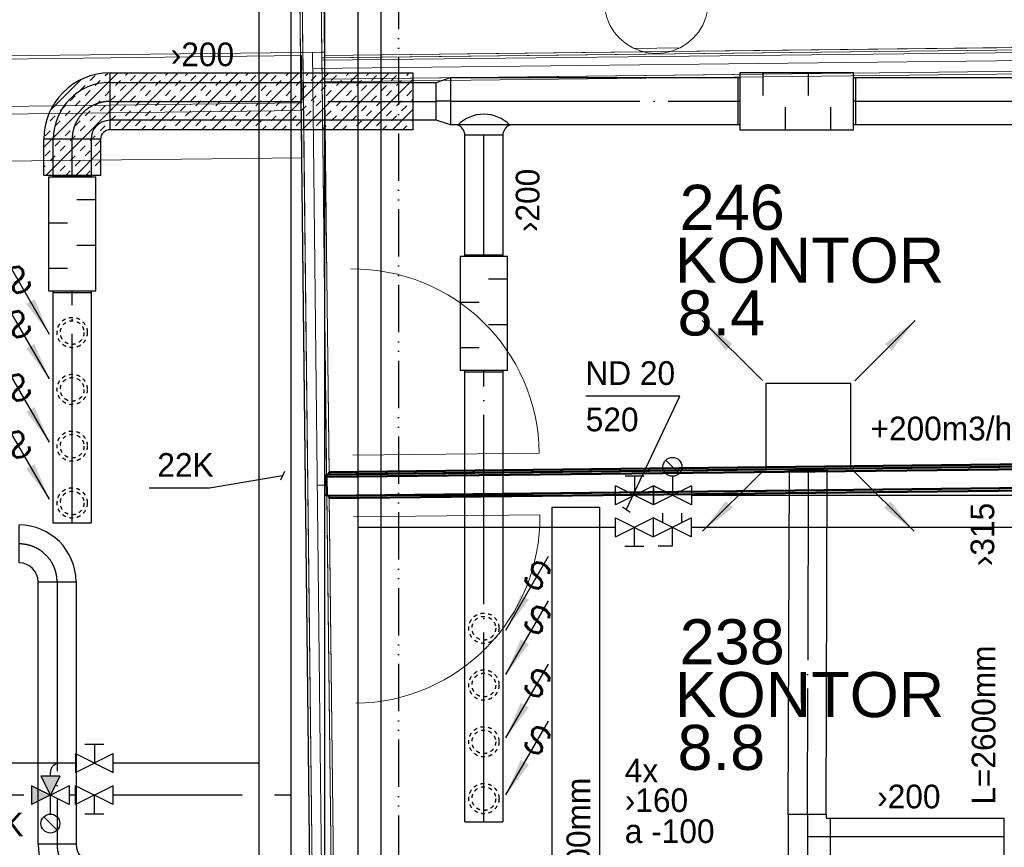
# Model space of a CAD drawing. Header units: millimetres. Extents: x 0 to 83478, y 0 to 53008.
# Tile 37 of 83: x 8670 to 13868, y 38033 to 42403. Entities that reach past the tile are written whole.
import ezdxf
from ezdxf.enums import TextEntityAlignment as Align

# ---------------------------------------------------------------- set-up
doc = ezdxf.new("R2010")
doc.units = ezdxf.units.MM
doc.header["$LTSCALE"] = 50
doc.header["$MEASUREMENT"] = 0
doc.header["$PDMODE"] = 1
for name, pattern in [('2V-CENT', [23, 20, -1.5, 0, -1.5]), ('V-GOMD', [0.8, 0.4, -0.4]), ('V-KU', [2, 1, 1]), ('V-KV', [2, 1, 1]), ('V-V', [2, 1, 1]), ('V-VV', [8, 5, -1, 0, -1, 0, -1])]:
    doc.linetypes.add(name, pattern=pattern)
doc.layers.get('0').update_dxf_attribs({"linetype": 'CONTINUOUS'})
for name, color, linetype in [('20602A200D001$0$832 Rominfo', 7, 'CONTINUOUS'), ('V060-', 3, 'CONTINUOUS'), ('V061-', 1, 'CONTINUOUS'), ('V070-', 3, 'CONTINUOUS'), ('V071-', 1, 'CONTINUOUS'), ('V080-', 3, 'CONTINUOUS'), ('V100-', 6, 'CONTINUOUS'), ('V101-', 1, 'CONTINUOUS'), ('V110', 1, 'CONTINUOUS'), ('V110-', 6, 'CONTINUOUS'), ('V111', 3, 'CONTINUOUS'), ('V111-', 1, 'CONTINUOUS')]:
    doc.layers.add(name, color=color, linetype=linetype)
for name, color, linetype, lineweight in [('20602A200D001$0$A-AREA', 32, 'CONTINUOUS', 9), ('20602A200D001$0$A-AREA-BNDY', 1, 'CONTINUOUS', 9), ('20602A200D001$0$A-COLS', 7, 'CONTINUOUS', 9), ('20602A200D001$0$A-DOOR', 31, 'CONTINUOUS', 13), ('20602A200D001$0$A-GENM', 13, 'CONTINUOUS', 9), ('20602A200D001$0$A-WALL', 7, 'CONTINUOUS', 13), ('20602A200D001$0$S-FNDN', 32, 'CONTINUOUS', 13)]:
    doc.layers.add(name, color=color, linetype=linetype, lineweight=lineweight)
doc.styles.add('20602A200D001$0$Arial', font='arial.ttf', dxfattribs={"height": 238.125})
doc.styles.add('FISO', font='fiso')
doc.styles.add('ISO', font='ISO')
doc.styles.add('SIMPLEX', font='SIMPLEX')

# ---------------------------------------------------------------- blocks, each defined once
blk = doc.blocks.new('TAK_P', base_point=(16247.5, 22586.5))
for p, q in [((16248, 22587), (16247, 22587)), ((16247, 22587), (16247, 22586)), ((16248, 22586), (16248, 22587)), ((16247, 22586), (16248, 22586))]:
    blk.add_line(p, q)
blk = doc.blocks.new('V420', base_point=(455, 404.5))
blk.add_line((455, 404.5), (464, 404.5))
blk.add_solid([(455, 404.5), (459, 405), (459, 404)])
blk = doc.blocks.new('V421', base_point=(455.5, 404.5))
at = {"rotation": 180}
blk.add_blockref('V420', (464.5, 404.5), dxfattribs=at)
blk = doc.blocks.new('C3A', base_point=(16246, 22590.5))
at = {"color": 0, "linetype": 'ByBlock'}
blk.add_line((16247, 22590.5), (16246, 22590.5), dxfattribs=at)
blk = doc.blocks.new('K3A', base_point=(16246, 22590.5))
at = {"color": 0, "linetype": 'ByBlock'}
for p, q in [((16246, 22591), (16247, 22591)), ((16247, 22591), (16247, 22590)), ((16247, 22590), (16246, 22590))]:
    blk.add_line(p, q, dxfattribs=at)
blk = doc.blocks.new('33A', base_point=(16246, 22590.5))
blk.add_point((16247, 22590.5))
at = {"color": 0, "linetype": 'ByBlock'}
blk.add_blockref('K3A', (16246, 22590.5), dxfattribs=at)
at = {"color": 1, "linetype": '2V-CENT'}
blk.add_blockref('C3A', (16246, 22590.5), dxfattribs=at)
at = {"style": 'SIMPLEX', "flags": 3}
blk.add_attdef('0', (16246, 22590.5), '', height=1, dxfattribs=at)
blk = doc.blocks.new('V422', base_point=(16230, 22585))
blk.add_blockref('V420', (16230, 22585))
at = {"style": 'SIMPLEX'}
blk.add_text('s', height=4, rotation=90, dxfattribs=at).set_placement((16238, 22585), align=Align.CENTER)
blk = doc.blocks.new('CTK_P', base_point=(16236.144, 22620.378))
at = {"color": 0, "linetype": 'ByBlock'}
for p, q in [((16236.144, 22620.978), (16236.144, 22620.378)), ((16235.544, 22620.378), (16236.744, 22620.378))]:
    blk.add_line(p, q, dxfattribs=at)
blk = doc.blocks.new('KTK_P', base_point=(16236.144, 22620.378))
at = {"color": 0, "linetype": 'ByBlock'}
for p, q in [((16235.644, 22620.978), (16236.644, 22620.978)), ((16235.644, 22620.878), (16235.644, 22620.978)), ((16236.644, 22620.978), (16236.644, 22620.878)), ((16235.544, 22620.878), (16235.644, 22620.878)), ((16235.544, 22619.878), (16235.544, 22620.878)), ((16236.644, 22620.878), (16236.744, 22620.878)), ((16236.744, 22620.878), (16236.744, 22619.878)), ((16236.744, 22619.878), (16235.544, 22619.878))]:
    blk.add_line(p, q, dxfattribs=at)
blk = doc.blocks.new('3TK_P', base_point=(16236.144, 22620.378))
for p in [(16236.144, 22620.978), (16235.544, 22620.378), (16236.744, 22620.378)]:
    blk.add_point(p)
at = {"color": 1, "linetype": '2V-CENT'}
blk.add_blockref('CTK_P', (16236.144, 22620.378), dxfattribs=at)
at = {"color": 0, "linetype": 'ByBlock'}
blk.add_blockref('KTK_P', (16236.144, 22620.378), dxfattribs=at)
at = {"style": 'ISO', "flags": 3}
blk.add_attdef('0', (16236.144, 22620.378), '', height=1, dxfattribs=at)
blk = doc.blocks.new('CBOJ90_PB', base_point=(86107, 31352))
at = {"color": 0, "linetype": 'ByBlock'}
blk.add_arc((86106, 31353), 1, 270, 360, dxfattribs=at)
blk = doc.blocks.new('KBOJ90_PB', base_point=(86107, 31352))
at = {"color": 0, "linetype": 'ByBlock'}
for p, q in [((86106.5, 31353), (86107.5, 31353)), ((86106, 31352.5), (86106, 31351.5))]:
    blk.add_line(p, q, dxfattribs=at)
for radius in [1.5, 0.5]:
    blk.add_arc((86106, 31353), radius, 270, 360, dxfattribs=at)
blk = doc.blocks.new('3BOJ90_PB', base_point=(86107, 31352))
for p in [(86107, 31353), (86106, 31352)]:
    blk.add_point(p)
at = {"color": 1, "linetype": '2V-CENT'}
blk.add_blockref('CBOJ90_PB', (86107, 31352), dxfattribs=at)
at = {"color": 0, "linetype": 'ByBlock'}
blk.add_blockref('KBOJ90_PB', (86107, 31352), dxfattribs=at)
at = {"style": 'ISO', "flags": 3}
blk.add_attdef('0', (86107, 31352), '', height=1, dxfattribs=at)
blk = doc.blocks.new('CCDIMF_250X200X75', base_point=(3095.5, 30301.1))
at = {"color": 0, "linetype": 'ByBlock'}
blk.add_line((3058, 30301.1), (3133, 30301.1), dxfattribs=at)
blk = doc.blocks.new('KCDIMF_250X200X75', base_point=(3095.5, 30301.1))
at = {"color": 0, "linetype": 'ByBlock'}
for p, q in [((3058, 30176.1), (3058, 30426.1)), ((3058, 30426.1), (3133, 30401.1)), ((3133, 30401.1), (3133, 30201.1)), ((3133, 30201.1), (3058, 30176.1))]:
    blk.add_line(p, q, dxfattribs=at)
blk = doc.blocks.new('3CDIMF_250X200X75', base_point=(3095.5, 30301.1))
for p in [(3058, 30301.1), (3133, 30301.1)]:
    blk.add_point(p)
at = {"color": 0, "linetype": 'ByBlock'}
blk.add_blockref('KCDIMF_250X200X75', (3095.5, 30301.1), dxfattribs=at)
at = {"color": 1, "linetype": '2V-CENT'}
blk.add_blockref('CCDIMF_250X200X75', (3095.5, 30301.1), dxfattribs=at)
at = {"style": 'SIMPLEX', "flags": 3}
blk.add_attdef('0', (3095.5, 30301.1), '', height=1, dxfattribs=at)
blk = doc.blocks.new('K1A', base_point=(16237, 22591.5))
at = {"color": 0, "linetype": 'ByBlock'}
blk.add_line((16237, 22592), (16237, 22591), dxfattribs=at)
blk = doc.blocks.new('21A', base_point=(16237, 22591.5))
blk.add_point((16237, 22591.5))
at = {"color": 0, "linetype": 'ByBlock'}
blk.add_blockref('K1A', (16237, 22591.5), dxfattribs=at)
at = {"style": 'SIMPLEX', "flags": 3}
blk.add_attdef('0', (16237, 22591.5), '', height=1, dxfattribs=at)
blk = doc.blocks.new('LD_P')
for p, q in [((-0.5, 0.5), (-0.5, -0.5)), ((0.5, 0.5), (-0.5, 0.5)), ((0.5, -0.5), (0.5, 0.5)), ((-0.5, -0.5), (0.5, -0.5))]:
    blk.add_line(p, q)
at = {"color": 1}
for p, q in [((-0.3, 0.5), (-0.3, 0.1)), ((0.1, 0.5), (0.1, 0.1)), ((-0.1, -0.5), (-0.1, -0.1)), ((0.3, -0.5), (0.3, -0.1))]:
    blk.add_line(p, q, dxfattribs=at)
blk = doc.blocks.new('*X120')
at = {"color": 0}
for p, q in [((8796.6, 41730.1), (9188.5, 42122)), ((8806.9, 41581.3), (9347.6, 42122)), ((9042.1, 42081.7), (9068.6, 42108.2)), ((9121.7, 42108.2), (9135.3, 42121.8)), ((9206.7, 41822), (9506.7, 42122)), ((9227.7, 42108.2), (9241.5, 42122)), ((9254.3, 42081.7), (9280.8, 42108.2)), ((9360.3, 42081.7), (9386.8, 42108.2)), ((9365.8, 41822), (9665.8, 42122)), ((9439.9, 42108.2), (9453.7, 42122)), ((9524.9, 41822), (9824.9, 42122)), ((9545.9, 42108.2), (9559.7, 42122)), ((9572.5, 42081.7), (9599, 42108.2)), ((9678.5, 42081.7), (9705, 42108.2)), ((9684, 41822), (9984, 42122)), ((9758.1, 42108.2), (9771.9, 42122)), ((9843.1, 41822), (10143.1, 42122)), ((9864.1, 42108.2), (9877.9, 42122)), ((9890.7, 42081.7), (9917.2, 42108.2)), ((9996.7, 42081.7), (10023.2, 42108.2)), ((10002.2, 41822), (10302.2, 42122)), ((10076.3, 42108.2), (10090.1, 42122)), ((10161.3, 41822), (10461.3, 42122)), ((10182.3, 42108.2), (10196.1, 42122)), ((10208.9, 42081.7), (10235.4, 42108.2)), ((10314.9, 42081.7), (10341.4, 42108.2)), ((10320.4, 41822), (10620.4, 42122)), ((10394.5, 42108.2), (10408.3, 42122)), ((10500.5, 42108.2), (10514.3, 42122)), ((10527.1, 42081.7), (10553.6, 42108.2)), ((10633.1, 42081.7), (10659.6, 42108.2)), ((10712.7, 42108.2), (10726.5, 42122)), ((8831.3, 41923.9), (8994.7, 42087.3)), ((8989.1, 42028.7), (9015.6, 42055.2)), ((9068.6, 42055.2), (9095.2, 42081.7)), ((9174.7, 42055.2), (9201.2, 42081.7)), ((9201.2, 42028.7), (9227.7, 42055.2)), ((9307.3, 42028.7), (9333.8, 42055.2)), ((9386.8, 42055.2), (9413.4, 42081.7)), ((9492.9, 42055.2), (9519.4, 42081.7)), ((9519.4, 42028.7), (9545.9, 42055.2)), ((9625.5, 42028.7), (9652, 42055.2)), ((9705, 42055.2), (9731.6, 42081.7)), ((9811.1, 42055.2), (9837.6, 42081.7)), ((9837.6, 42028.7), (9864.1, 42055.2)), ((9943.7, 42028.7), (9970.2, 42055.2)), ((10023.2, 42055.2), (10049.8, 42081.7)), ((10129.3, 42055.2), (10155.8, 42081.7)), ((10155.8, 42028.7), (10182.3, 42055.2)), ((10261.9, 42028.7), (10288.4, 42055.2)), ((10341.4, 42055.2), (10368, 42081.7)), ((10447.5, 42055.2), (10474, 42081.7)), ((10474, 42028.7), (10500.5, 42055.2)), ((10479.5, 41822), (10747.2, 42089.7)), ((10580.1, 42028.7), (10606.6, 42055.2)), ((10659.6, 42055.2), (10686.2, 42081.7)), ((8936.1, 41975.6), (8962.6, 42002.1)), ((9015.6, 42002.1), (9042.1, 42028.7)), ((9121.7, 42002.1), (9148.2, 42028.7)), ((9148.2, 41975.6), (9174.7, 42002.1)), ((9254.3, 41975.6), (9280.8, 42002.1)), ((9333.8, 42002.1), (9360.3, 42028.7)), ((9439.9, 42002.1), (9466.4, 42028.7)), ((9466.4, 41975.6), (9492.9, 42002.1)), ((9572.5, 41975.6), (9599, 42002.1)), ((9652, 42002.1), (9678.5, 42028.7)), ((9758.1, 42002.1), (9784.6, 42028.7)), ((9784.6, 41975.6), (9811.1, 42002.1)), ((9890.7, 41975.6), (9917.2, 42002.1)), ((9970.2, 42002.1), (9996.7, 42028.7)), ((10076.3, 42002.1), (10102.8, 42028.7)), ((10102.8, 41975.6), (10129.3, 42002.1)), ((10208.9, 41975.6), (10235.4, 42002.1)), ((10288.4, 42002.1), (10314.9, 42028.7)), ((10394.5, 42002.1), (10421, 42028.7)), ((10421, 41975.6), (10447.5, 42002.1)), ((10527.1, 41975.6), (10553.6, 42002.1)), ((10606.6, 42002.1), (10633.1, 42028.7)), ((10712.7, 42002.1), (10739.2, 42028.7)), ((8883, 41922.6), (8909.5, 41949.1)), ((8962.6, 41949.1), (8989.1, 41975.6)), ((9068.6, 41949.1), (9095.2, 41975.6)), ((9095.2, 41922.6), (9121.7, 41949.1)), ((9201.2, 41922.6), (9227.7, 41949.1)), ((9280.8, 41949.1), (9307.3, 41975.6)), ((9386.8, 41949.1), (9413.4, 41975.6)), ((9413.4, 41922.6), (9439.9, 41949.1)), ((9519.4, 41922.6), (9545.9, 41949.1)), ((9599, 41949.1), (9625.5, 41975.6)), ((9705, 41949.1), (9731.6, 41975.6)), ((9731.6, 41922.6), (9758.1, 41949.1)), ((9837.6, 41922.6), (9864.1, 41949.1)), ((9917.2, 41949.1), (9943.7, 41975.6)), ((10023.2, 41949.1), (10049.8, 41975.6)), ((10049.8, 41922.6), (10076.3, 41949.1)), ((10155.8, 41922.6), (10182.3, 41949.1)), ((10235.4, 41949.1), (10261.9, 41975.6)), ((10341.4, 41949.1), (10368, 41975.6)), ((10368, 41922.6), (10394.5, 41949.1)), ((10474, 41922.6), (10500.5, 41949.1)), ((10553.6, 41949.1), (10580.1, 41975.6)), ((10659.6, 41949.1), (10686.2, 41975.6)), ((10686.2, 41922.6), (10712.7, 41949.1)), ((10739.2, 41975.6), (10747.2, 41983.6)), ((8830, 41869.6), (8856.5, 41896.1)), ((8909.5, 41896.1), (8936.1, 41922.6)), ((9015.6, 41896.1), (9042.1, 41922.6)), ((9042.1, 41869.6), (9068.6, 41896.1)), ((9148.2, 41869.6), (9174.7, 41896.1)), ((9227.7, 41896.1), (9254.3, 41922.6)), ((9333.8, 41896.1), (9360.3, 41922.6)), ((9360.3, 41869.6), (9386.8, 41896.1)), ((9466.4, 41869.6), (9492.9, 41896.1)), ((9545.9, 41896.1), (9572.5, 41922.6)), ((9652, 41896.1), (9678.5, 41922.6)), ((9678.5, 41869.6), (9705, 41896.1)), ((9784.6, 41869.6), (9811.1, 41896.1)), ((9864.1, 41896.1), (9890.7, 41922.6)), ((9970.2, 41896.1), (9996.7, 41922.6)), ((9996.7, 41869.6), (10023.2, 41896.1)), ((10102.8, 41869.6), (10129.3, 41896.1)), ((10182.3, 41896.1), (10208.9, 41922.6)), ((10288.4, 41896.1), (10314.9, 41922.6)), ((10314.9, 41869.6), (10341.4, 41896.1)), ((10421, 41869.6), (10447.5, 41896.1)), ((10500.5, 41896.1), (10527.1, 41922.6)), ((10606.6, 41896.1), (10633.1, 41922.6)), ((10633.1, 41869.6), (10659.6, 41896.1)), ((10638.6, 41822), (10747.2, 41930.6)), ((8856.5, 41843), (8883, 41869.6)), ((8962.6, 41843), (8989.1, 41869.6)), ((9174.7, 41843), (9201.2, 41869.6)), ((9280.8, 41843), (9307.3, 41869.6)), ((9492.9, 41843), (9519.4, 41869.6)), ((9599, 41843), (9625.5, 41869.6)), ((9811.1, 41843), (9837.6, 41869.6)), ((9917.2, 41843), (9943.7, 41869.6)), ((10129.3, 41843), (10155.8, 41869.6)), ((10235.4, 41843), (10261.9, 41869.6)), ((10447.5, 41843), (10474, 41869.6)), ((10553.6, 41843), (10580.1, 41869.6)), ((10739.2, 41869.6), (10747.2, 41877.6)), ((8803.5, 41790), (8830, 41816.5)), ((8909.5, 41790), (8936.1, 41816.5)), ((8989.1, 41816.5), (9015.6, 41843)), ((9095.2, 41816.5), (9121.7, 41843)), ((9312.8, 41822), (9333.8, 41843)), ((9418.8, 41822), (9439.9, 41843)), ((9631, 41822), (9652, 41843)), ((9737, 41822), (9758.1, 41843)), ((9949.2, 41822), (9970.2, 41843)), ((10055.2, 41822), (10076.3, 41843)), ((10267.4, 41822), (10288.4, 41843)), ((10373.4, 41822), (10394.5, 41843)), ((10585.6, 41822), (10606.6, 41843)), ((10691.6, 41822), (10712.7, 41843)), ((8856.5, 41737), (8883, 41763.5)), ((8936.1, 41763.5), (8962.6, 41790)), ((9042.1, 41763.5), (9068.6, 41790)), ((9068.6, 41737), (9095.2, 41763.5)), ((8803.5, 41683.9), (8830, 41710.5)), ((8883, 41710.5), (8909.5, 41737)), ((8966, 41581.3), (9096.6, 41711.9)), ((8989.1, 41710.5), (9015.6, 41737)), ((9015.6, 41683.9), (9042.1, 41710.5)), ((8830, 41657.4), (8856.5, 41683.9)), ((8936.1, 41657.4), (8962.6, 41683.9)), ((8962.6, 41630.9), (8989.1, 41657.4)), ((9068.6, 41630.9), (9095.2, 41657.4)), ((8796.6, 41624.1), (8803.5, 41630.9)), ((8883, 41604.4), (8909.5, 41630.9)), ((8913, 41581.3), (8936.1, 41604.4)), ((9019.1, 41581.3), (9042.1, 41604.4)), ((9095.2, 41604.4), (9096.6, 41605.9))]:
    blk.add_line(p, q, dxfattribs=at)
blk = doc.blocks.new('20602A200D001$0$S- - S--289042-P02')
at = {"layer": '20602A200D001$0$A-COLS'}
for p, q in [((27551.6, 40499.2), (27509.6, 40489.1)), ((27594.6, 40502.5), (27551.6, 40499.2)), ((27637.6, 40499.2), (27594.6, 40502.5)), ((27679.6, 40489.1), (27637.6, 40499.2)), ((27432.9, 40450), (27400.1, 40422)), ((27469.7, 40472.6), (27432.9, 40450)), ((27509.6, 40489.1), (27469.7, 40472.6)), ((27719.4, 40472.6), (27679.6, 40489.1)), ((27756.2, 40450), (27719.4, 40472.6)), ((27789, 40422), (27756.2, 40450)), ((27372.1, 40389.2), (27349.5, 40352.4)), ((27400.1, 40422), (27372.1, 40389.2)), ((27817.1, 40389.2), (27789, 40422)), ((27839.6, 40352.4), (27817.1, 40389.2)), ((27349.5, 40352.4), (27333, 40312.5)), ((27856.1, 40312.5), (27839.6, 40352.4)), ((27333, 40312.5), (27323, 40270.6)), ((27866.2, 40270.6), (27856.1, 40312.5)), ((27323, 40270.6), (27319.6, 40227.5)), ((27869.6, 40227.5), (27866.2, 40270.6)), ((27319.6, 40227.5), (27323, 40184.5)), ((27323, 40184.5), (27333, 40142.6)), ((27856.1, 40142.6), (27866.2, 40184.5)), ((27866.2, 40184.5), (27869.6, 40227.5)), ((27333, 40142.6), (27349.5, 40102.7)), ((27839.6, 40102.7), (27856.1, 40142.6)), ((27349.5, 40102.7), (27372.1, 40065.9)), ((27817.1, 40065.9), (27839.6, 40102.7)), ((27372.1, 40065.9), (27400.1, 40033.1)), ((27400.1, 40033.1), (27432.9, 40005.1)), ((27756.2, 40005.1), (27789, 40033.1)), ((27789, 40033.1), (27817.1, 40065.9)), ((27432.9, 40005.1), (27469.7, 39982.5)), ((27509.6, 39966), (27469.7, 39982.5)), ((27718.4, 39982.1), (27477.6, 39979.2)), ((27477.6, 39979.2), (27718.4, 39982.1)), ((27719.4, 39982.5), (27679.6, 39966)), ((27719.4, 39982.5), (27756.2, 40005.1)), ((27509.6, 39966), (27551.6, 39955.9)), ((27551.6, 39955.9), (27594.6, 39952.5)), ((27594.6, 39952.5), (27637.6, 39955.9)), ((27637.6, 39955.9), (27679.6, 39966))]:
    blk.add_line(p, q, dxfattribs=at)
blk = doc.blocks.new('20602A200D001$0$S- - S--289046-P02')
blk.add_blockref('20602A200D001$0$S- - S--289042-P02', (0, 0))
blk = doc.blocks.new('20602A200D001$0$IV02_37dB - IV02_37dB 2-290607-P02')
at = {"layer": '20602A200D001$0$A-WALL'}
blk.add_line((25804.2, 37672.4), (25854.2, 37673), dxfattribs=at)
blk = doc.blocks.new('20602A200D001$0$IV02_37dB - IV02_37dB-290604-P02')
at = {"layer": '20602A200D001$0$A-WALL', "lineweight": 50}
for p, q in [((29948.4, 37775.6), (25853.6, 37729.5)), ((29948.6, 37762.6), (25853.7, 37716.5)), ((25853.7, 37716.5), (29948.6, 37762.6)), ((29948.3, 37788.6), (25866.4, 37742.6)), ((25866.4, 37742.6), (25866.6, 37729.6)), ((25866.6, 37729.6), (29948.4, 37775.6)), ((29948.4, 37775.6), (29948.3, 37788.6)), ((29948.6, 37762.6), (29948.4, 37775.6)), ((29949.7, 37662.6), (29948.6, 37762.6)), ((25853.6, 37729.5), (25853.7, 37716.5)), ((25853.7, 37716.5), (25854.9, 37616.5)), ((25854.9, 37616.5), (29949.7, 37662.6)), ((29949.7, 37662.6), (25867.9, 37616.6)), ((25868, 37603.7), (29949.8, 37649.6)), ((29949.8, 37649.6), (29949.7, 37662.6)), ((25867.9, 37616.6), (25868, 37603.7))]:
    blk.add_line(p, q, dxfattribs=at)
blk.add_blockref('20602A200D001$0$IV02_37dB - IV02_37dB 2-290607-P02', (0, 0))
blk = doc.blocks.new('20602A200D001$0$IV02_37dB 71241 - IV02_37dB 2-290734-P02')
at = {"layer": '20602A200D001$0$A-WALL'}
blk.add_line((25779.4, 39872.6), (29924.3, 39919.3), dxfattribs=at)
blk = doc.blocks.new('20602A200D001$0$IV02_37dB 71241 - IV02_37dB-290727-P02')
at = {"layer": '20602A200D001$0$A-WALL'}
for p, q in [((29923.6, 39975.8), (25828.8, 39929.7)), ((29923.6, 39975.8), (25828.8, 39929.7)), ((25828.8, 39929.7), (29923.6, 39975.8)), ((29923.6, 39975.8), (25841.8, 39929.8)), ((25841.8, 39929.8), (29923.6, 39975.8)), ((25841.8, 39929.8), (29923.6, 39975.8)), ((29923.5, 39988.8), (27668.6, 39963.4)), ((29923.6, 39975.8), (29923.5, 39988.8)), ((29923.8, 39962.8), (29923.6, 39975.8)), ((25829, 39916.7), (25828.8, 39929.7)), ((25828.8, 39929.7), (25829, 39916.7)), ((25828.8, 39929.7), (25829, 39916.7)), ((25829, 39916.7), (29923.8, 39962.8)), ((25829, 39916.7), (29923.8, 39962.8)), ((29923.8, 39962.8), (25829, 39916.7)), ((29923.8, 39962.8), (25829, 39916.7)), ((29923.8, 39962.8), (25829, 39916.7)), ((25829, 39916.7), (29923.8, 39962.8)), ((27527.2, 39961.8), (25841.7, 39942.8)), ((25841.8, 39929.8), (25841.7, 39942.8)), ((25841.7, 39942.8), (25841.8, 39929.8)), ((25841.7, 39942.8), (25841.8, 39929.8)), ((27527.2, 39961.8), (27551.6, 39955.9)), ((27551.6, 39955.9), (27527.2, 39961.8)), ((27551.6, 39955.9), (27527.2, 39961.8)), ((27551.6, 39955.9), (27594.6, 39952.5)), ((27594.6, 39952.5), (27551.6, 39955.9)), ((27594.6, 39952.5), (27551.6, 39955.9)), ((27594.6, 39952.5), (27637.6, 39955.9)), ((27637.6, 39955.9), (27594.6, 39952.5)), ((27637.6, 39955.9), (27594.6, 39952.5)), ((27668.6, 39963.4), (27637.6, 39955.9)), ((27668.6, 39963.4), (27637.6, 39955.9)), ((27637.6, 39955.9), (27668.6, 39963.4)), ((29924.9, 39862.8), (29923.8, 39962.8)), ((25830.1, 39816.7), (25829, 39916.7)), ((25829, 39916.7), (25830.1, 39816.7)), ((25829, 39916.7), (25830.1, 39816.7)), ((29924.9, 39862.8), (25830.1, 39816.7)), ((29924.9, 39862.8), (25830.1, 39816.7)), ((29924.9, 39862.8), (25830.1, 39816.7)), ((25843.1, 39816.8), (29924.9, 39862.8)), ((25843.1, 39816.8), (29924.9, 39862.8)), ((25843.1, 39816.8), (29924.9, 39862.8)), ((25843.1, 39816.8), (25843.2, 39803.8)), ((25843.1, 39816.8), (25843.2, 39803.8)), ((25843.2, 39803.8), (25843.1, 39816.8)), ((25843.2, 39803.8), (29925.1, 39849.8)), ((29925.1, 39849.8), (29924.9, 39862.8))]:
    blk.add_line(p, q, dxfattribs=at)
blk = doc.blocks.new('20602A200D001$0$IV02_37dB 71241 - IV02_37dB 71241-290731-P02')
for name in ['20602A200D001$0$IV02_37dB 71241 - IV02_37dB-290727-P02', '20602A200D001$0$IV02_37dB 71241 - IV02_37dB 2-290734-P02']:
    blk.add_blockref(name, (0, 0))
blk = doc.blocks.new('20602A200D001$0$IV01_24dB - IV01_24dB 2-291169-P02')
at = {"layer": '20602A200D001$0$A-WALL'}
blk.add_line((25778.5, 39959.2), (25856.4, 33042.4), dxfattribs=at)
blk = doc.blocks.new('20602A200D001$0$IV01_24dB - IV01_24dB-291162-P02')
at = {"layer": '20602A200D001$0$A-WALL'}
for p, q in [((25663.3, 44587.8), (25718, 39734.8)), ((25728.5, 39958.6), (25676.3, 44588)), ((25676.3, 44588), (25728.5, 39958.6)), ((25676.3, 44588), (25805.9, 33085.4)), ((25676.3, 44588), (25728.5, 39958.6)), ((25676.3, 44588), (25731, 39734.9)), ((25676.3, 44588), (25728.5, 39958.6)), ((25776.3, 44589.1), (25828.5, 39959.8)), ((25776.3, 44589.1), (25905.9, 33086.5)), ((25776.3, 44589.1), (25828.5, 39959.8)), ((25828.5, 39959.8), (25802.5, 42266.8)), ((25802.5, 42266.8), (25828.5, 39959.8)), ((25802.5, 42266.8), (25828.8, 39929.7)), ((25815.5, 42266.9), (25841.8, 39929.8)), ((25715.5, 39958.4), (25728.5, 39958.6)), ((25728.5, 39958.6), (25715.5, 39958.4)), ((25715.7, 39941.7), (25715.5, 39957.6)), ((25715.5, 39957.6), (25715.7, 39941.7)), ((25720.4, 39941.8), (25715.7, 39941.7)), ((25715.7, 39941.7), (25720.4, 39941.8)), ((25715.7, 39941.7), (25718.5, 39691.7)), ((25718.5, 39691.7), (25715.7, 39941.7)), ((25720.4, 39941.8), (25723.2, 39691.8)), ((25723.2, 39691.8), (25720.4, 39941.8)), ((25728.5, 39958.6), (25828.5, 39959.8)), ((25828.5, 39959.8), (25728.5, 39958.6)), ((25805.9, 33085.4), (25728.5, 39958.6)), ((25728.5, 39958.6), (25805.9, 33085.4)), ((25728.5, 39958.6), (25807, 32985.4)), ((25728.5, 39958.6), (25807, 32985.4)), ((25828.5, 39959.8), (25841.5, 39959.9)), ((25841.5, 39959.9), (25828.5, 39959.8)), ((25828.8, 39929.7), (25828.5, 39959.8)), ((25828.5, 39959.8), (25828.8, 39929.7)), ((25828.5, 39959.8), (25853.6, 37729.5)), ((25828.5, 39959.8), (25853.6, 37729.5)), ((25828.8, 39929.7), (25841.8, 39929.8)), ((25828.8, 39929.7), (25841.8, 39929.8)), ((25841.8, 39929.8), (25828.8, 39929.7)), ((25841.7, 39942.8), (25841.8, 39929.8)), ((25841.7, 39942.8), (25841.8, 39929.8)), ((25830.1, 39816.7), (25843.1, 39816.8)), ((25843.1, 39816.8), (25830.1, 39816.7)), ((25843.1, 39816.8), (25830.1, 39816.7)), ((25843.1, 39816.8), (25843.2, 39803.8)), ((25843.1, 39816.8), (25844, 39736.2)), ((25843.1, 39816.8), (25843.2, 39803.8)), ((25853.6, 37729.5), (25830.1, 39816.7)), ((25830.1, 39816.7), (25853.6, 37729.5)), ((25830.1, 39816.7), (25853.6, 37729.5)), ((25727.1, 38924.8), (25718, 39734.8)), ((25740.1, 38925), (25731, 39734.9)), ((25853.1, 38926.3), (25844, 39736.2)), ((25723.2, 39691.8), (25718.5, 39691.7)), ((25718.5, 39691.7), (25723.2, 39691.8)), ((25718.9, 39651.7), (25718.5, 39691.7)), ((25718.5, 39691.7), (25718.9, 39651.7)), ((25718.9, 39651.7), (25721.7, 39401.7)), ((25720.4, 39651.7), (25718.9, 39651.7)), ((25721.7, 39401.7), (25718.9, 39651.7)), ((25718.9, 39651.7), (25720.4, 39651.7)), ((25723.2, 39401.8), (25720.4, 39651.7)), ((25720.4, 39651.7), (25723.2, 39401.8)), ((25723.2, 39401.8), (25721.7, 39401.7)), ((25721.7, 39401.7), (25723.2, 39401.8)), ((25721.7, 39401.7), (25794, 32985.2)), ((25794, 32985.2), (25721.7, 39401.7)), ((25723.2, 39401.8), (25794.8, 32985.2)), ((25794.8, 32985.2), (25723.2, 39401.8)), ((25727.1, 38924.8), (25794, 32985.2)), ((25740.1, 38925), (25807, 32985.4)), ((25853.1, 38926.3), (25866.6, 37729.6)), ((25853.6, 37729.5), (25866.6, 37729.6)), ((25867.9, 37616.6), (25854.9, 37616.5)), ((25879.5, 35429.3), (25854.9, 37616.5)), ((25854.9, 37616.5), (25879.5, 35429.3)), ((25854.9, 37616.5), (25879.5, 35429.3)), ((25854.9, 37616.5), (25879.5, 35429.3)), ((25854.9, 37616.5), (25879.5, 35429.3)), ((25892.5, 35429.5), (25867.9, 37616.6))]:
    blk.add_line(p, q, dxfattribs=at)
blk = doc.blocks.new('20602A200D001$0$IV01_24dB - IV01_24dB-291166-P02')
for name in ['20602A200D001$0$IV01_24dB - IV01_24dB-291162-P02', '20602A200D001$0$IV01_24dB - IV01_24dB 2-291169-P02']:
    blk.add_blockref(name, (0, 0))
blk = doc.blocks.new('20602A200D001$0$Dekke- 354696 - Dekke- 354696-303107-P02')
at = {"layer": '20602A200D001$0$S-FNDN'}
for p, q in [((25720.4, 39941.8), (24135.3, 39922.4)), ((24135.3, 39922.4), (24138.1, 39672.4)), ((25723.2, 39691.8), (25720.4, 39941.8)), ((24138.1, 39672.4), (25723.2, 39691.8))]:
    blk.add_line(p, q, dxfattribs=at)
blk = doc.blocks.new('20602A200D001$0$Dekke- 354839 - Dekke- 354839-303121-P02')
at = {"layer": '20602A200D001$0$S-FNDN'}
for p, q in [((25720.4, 39651.7), (24135.3, 39632.3)), ((24135.3, 39632.3), (24138.1, 39383.9)), ((25723.2, 39401.8), (25720.4, 39651.7)), ((24138.1, 39383.9), (25723.2, 39401.8))]:
    blk.add_line(p, q, dxfattribs=at)
blk = doc.blocks.new('20602A200D001$0$Belegg 509823 - Belegg 509823-319524-P02')
at = {"layer": '20602A200D001$0$A-GENM'}
for p, q in [((29897.5, 42299.9), (25815.6, 42253.9)), ((25815.6, 42253.9), (25841.7, 39942.8)), ((27509.6, 40489.1), (27551.6, 40499.2)), ((27551.6, 40499.2), (27594.6, 40502.5)), ((27594.6, 40502.5), (27637.6, 40499.2)), ((27637.6, 40499.2), (27679.6, 40489.1)), ((27400.1, 40422), (27432.9, 40450)), ((27432.9, 40450), (27469.7, 40472.6)), ((27469.7, 40472.6), (27509.6, 40489.1)), ((27679.6, 40489.1), (27719.4, 40472.6)), ((27719.4, 40472.6), (27756.2, 40450)), ((27756.2, 40450), (27789, 40422)), ((27349.5, 40352.4), (27372.1, 40389.2)), ((27372.1, 40389.2), (27400.1, 40422)), ((27789, 40422), (27817.1, 40389.2)), ((27817.1, 40389.2), (27839.6, 40352.4)), ((27333, 40312.5), (27349.5, 40352.4)), ((27839.6, 40352.4), (27856.1, 40312.5)), ((27323, 40270.6), (27333, 40312.5)), ((27856.1, 40312.5), (27866.2, 40270.6)), ((27319.6, 40227.5), (27323, 40270.6)), ((27866.2, 40270.6), (27869.6, 40227.5)), ((27323, 40184.5), (27319.6, 40227.5)), ((27333, 40142.6), (27323, 40184.5)), ((27866.2, 40184.5), (27856.1, 40142.6)), ((27869.6, 40227.5), (27866.2, 40184.5)), ((27349.5, 40102.7), (27333, 40142.6)), ((27856.1, 40142.6), (27839.6, 40102.7)), ((27372.1, 40065.9), (27349.5, 40102.7)), ((27839.6, 40102.7), (27817.1, 40065.9)), ((27400.1, 40033.1), (27372.1, 40065.9)), ((27432.9, 40005.1), (27400.1, 40033.1)), ((27789, 40033.1), (27756.2, 40005.1)), ((27817.1, 40065.9), (27789, 40033.1)), ((27469.7, 39982.5), (27432.9, 40005.1)), ((27509.6, 39966), (27469.7, 39982.5)), ((27668.6, 39963.4), (29923.5, 39988.8)), ((27719.4, 39982.5), (27679.6, 39966)), ((27756.2, 40005.1), (27719.4, 39982.5)), ((25841.7, 39942.8), (27527.2, 39961.8)), ((27527.2, 39961.8), (27509.6, 39966)), ((27679.6, 39966), (27668.6, 39963.4))]:
    blk.add_line(p, q, dxfattribs=at)
blk = doc.blocks.new('20602A200D001$0$Belegg 510115 - Belegg-319587-P02')
at = {"layer": '20602A200D001$0$A-GENM'}
for p, q in [((24076, 44562), (25663.3, 44587.8)), ((24076, 44562), (25663.3, 44587.8)), ((25663.3, 44587.8), (25715.5, 39957.6)), ((25663.3, 44587.8), (25715.5, 39957.6)), ((24130.4, 39939.7), (24121.1, 40728.9)), ((24130.4, 39939.7), (24121.1, 40728.9)), ((25715.5, 39957.6), (24130.4, 39939.7)), ((25715.5, 39957.6), (24130.4, 39939.7))]:
    blk.add_line(p, q, dxfattribs=at)
blk = doc.blocks.new('20602A200D001$0$Belegg 510115 - Belegg 510115-319591-P02')
blk.add_blockref('20602A200D001$0$Belegg 510115 - Belegg-319587-P02', (0, 0))
blk = doc.blocks.new('20602A200D001$0$Belegg 511730 - Belegg 511730-319768-P02')
at = {"layer": '20602A200D001$0$A-GENM'}
blk.add_line((25868, 37603.7), (25892.3, 35442.5), dxfattribs=at)
blk = doc.blocks.new('20602A200D001$0$Belegg 511830 - Belegg 511830-319782-P02')
at = {"layer": '20602A200D001$0$A-GENM'}
for p, q in [((29925.1, 39849.8), (25843.2, 39803.8)), ((25843.2, 39803.8), (25866.4, 37742.6))]:
    blk.add_line(p, q, dxfattribs=at)
blk = doc.blocks.new('20602A200D001$0$Belegg 512291 - Belegg-319792-P02')
at = {"layer": '20602A200D001$0$A-GENM'}
for p, q in [((25878.9, 25446), (25723.2, 39401.8)), ((25723.2, 39401.8), (25878.9, 25446))]:
    blk.add_line(p, q, dxfattribs=at)
blk = doc.blocks.new('20602A200D001$0$Belegg 512291 - Belegg 512291-319796-P02')
blk.add_blockref('20602A200D001$0$Belegg 512291 - Belegg-319792-P02', (0, 0))
blk = doc.blocks.new('20602A200D001$0$DOOR 22 - DOOR 22-400342-P02')
at = {"layer": '20602A200D001$0$A-DOOR'}
blk.add_line((25996.1, 37505.6), (26980.1, 37516.7), dxfattribs=at)
blk.add_arc((25996.1, 37505.6), 984, 270.6452, 0.6452, dxfattribs=at)
blk = doc.blocks.new('20602A200D001$0$DOOR 23 - DOOR 23-400379-P02')
at = {"layer": '20602A200D001$0$A-DOOR'}
blk.add_line((25992.5, 37830.8), (26976.4, 37841.8), dxfattribs=at)
blk.add_arc((25992.5, 37830.8), 984, 0.6452, 90.6452, dxfattribs=at)
blk = doc.blocks.new('20602A200D001')
at = {"layer": '20602A200D001$0$A-AREA'}
for p, q in [((25715.5, 39957.6), (25715.7, 39941.7)), ((27527.2, 39961.8), (27668.6, 39963.4)), ((25718.5, 39691.7), (25718.9, 39651.7))]:
    blk.add_line(p, q, dxfattribs=at)
at = {"layer": '20602A200D001$0$A-AREA-BNDY', "flags": 128}
blk.add_lwpolyline([(29897.5, 42299.9), (25815.6, 42253.9), (25841.7, 39942.8), (29923.5, 39988.8)], close=True, dxfattribs=at)
at = {"layer": '20602A200D001$0$A-COLS'}
blk.add_blockref('20602A200D001$0$S- - S--289046-P02', (0, 0), dxfattribs=at)
at = {"layer": '20602A200D001$0$A-DOOR'}
for name in ['20602A200D001$0$DOOR 23 - DOOR 23-400379-P02', '20602A200D001$0$DOOR 22 - DOOR 22-400342-P02']:
    blk.add_blockref(name, (0, 0), dxfattribs=at)
at = {"layer": '20602A200D001$0$A-GENM'}
for name in ['20602A200D001$0$Belegg 510115 - Belegg 510115-319591-P02', '20602A200D001$0$Belegg 509823 - Belegg 509823-319524-P02', '20602A200D001$0$Belegg 511830 - Belegg 511830-319782-P02', '20602A200D001$0$Belegg 512291 - Belegg 512291-319796-P02', '20602A200D001$0$Belegg 511730 - Belegg 511730-319768-P02']:
    blk.add_blockref(name, (0, 0), dxfattribs=at)
at = {"layer": '20602A200D001$0$A-WALL'}
for name in ['20602A200D001$0$IV01_24dB - IV01_24dB-291166-P02', '20602A200D001$0$IV02_37dB 71241 - IV02_37dB 71241-290731-P02', '20602A200D001$0$IV02_37dB - IV02_37dB-290604-P02']:
    blk.add_blockref(name, (0, 0), dxfattribs=at)
at = {"layer": '20602A200D001$0$S-FNDN'}
for name in ['20602A200D001$0$Dekke- 354696 - Dekke- 354696-303107-P02', '20602A200D001$0$Dekke- 354839 - Dekke- 354839-303121-P02']:
    blk.add_blockref(name, (0, 0), dxfattribs=at)
at = {"layer": '20602A200D001$0$832 Rominfo', "linetype": 'Continuous', "style": '20602A200D001$0$Arial'}
for s, p in [('246', (27717.3, 39021.3)), ('KONTOR', (27691.4, 38742.2)), ('8.4', (27706.4, 38463.5)), ('238', (27717.3, 36727.1)), ('KONTOR', (27691.4, 36448)), ('8.8', (27706.4, 36169.3))]:
    blk.add_text(s, height=238.12, dxfattribs=at).set_placement(p)

msp = doc.modelspace()

# ---------------------------------------------------------------- linework, layer by layer
at = {"layer": 'V060-', "color": 1, "linetype": 'Continuous'}
for p, q in [((9146.63, 41822), (9146.63, 42122)), ((9146.63, 42122), (10747.2, 42122)), ((10747.2, 41822), (10747.2, 42122)), ((10747.2, 41822), (9146.63, 41822)), ((9096.63, 41772), (8796.63, 41772)), ((8796.63, 41621.8), (8796.63, 41772)), ((9096.63, 41772), (9096.63, 41621.8)), ((8796.63, 41581.35), (8796.63, 41621.8)), ((9096.63, 41621.8), (9096.63, 41581.35)), ((9096.63, 41581.35), (8796.63, 41581.35))]:
    msp.add_line(p, q, dxfattribs=at)
at = {"layer": 'V060-', "linetype": 'Continuous'}
for p, q in [((9146.63, 42072), (10867.95, 42072)), ((10943.36, 42097.28), (12462.07, 42097.28)), ((13082.07, 42097.28), (14199, 42097.28)), ((10867.95, 41872), (9146.63, 41872)), ((12462.07, 41847.28), (10943.36, 41847.28)), ((14199, 41847.28), (13082.07, 41847.28)), ((11020.1, 41162.47), (11020.1, 41794.31)), ((11220.1, 41794.31), (11220.1, 41162.47)), ((8846.63, 41621.8), (8846.63, 41772)), ((9046.63, 41772), (9046.63, 41621.8)), ((8846.63, 41581.35), (8846.63, 41621.8)), ((9046.63, 41621.8), (9046.63, 41581.35)), ((8846.63, 39745.21), (8846.63, 40961.35)), ((9046.63, 40961.35), (9046.63, 39745.21)), ((11020.1, 38166.79), (11020.1, 40542.47)), ((11220.1, 40542.47), (11220.1, 38166.79)), ((12727, 38207, -22300), (12733.05, 40021.28)), ((12927, 38207, -22300), (12933.05, 40021.28)), ((8767, 38050), (8767, 39435, -22100)), ((8967, 39435, -22100), (8967, 38050)), ((12947.99, 38187.49, -22300), (13867.7, 38187.49, -22300))]:
    msp.add_line(p, q, dxfattribs=at)
at = {"layer": 'V060-', "color": 1, "linetype": '2V-CENT'}
for p, q in [((9146.63, 41972), (10867.95, 41972)), ((10943.36, 41972.28), (12462.07, 41972.28)), ((13082.07, 41972.28), (14199, 41972.28)), ((11120.1, 41162.47), (11120.1, 41794.31)), ((8946.63, 41621.8), (8946.63, 41772)), ((8946.63, 41581.35), (8946.63, 41621.8)), ((8946.63, 39745.21), (8946.63, 40961.35)), ((11120.1, 38166.79), (11120.1, 40542.47)), ((12833.05, 40021.28), (12827, 38207, -22300)), ((8867, 39435, -22100), (8867, 38050)), ((13867.7, 38087.49, -22300), (12947.99, 38087.49, -22300))]:
    msp.add_line(p, q, dxfattribs=at)
at = {"layer": 'V060-'}
for p, q in [((11220.1, 41794.31), (11020.1, 41794.31)), ((13867.7, 37987.49, -22100), (13867.7, 38187.49, -22100))]:
    msp.add_line(p, q, dxfattribs=at)
at = {"layer": 'V060-', "color": 1, "linetype": 'Continuous'}
for radius in [350, 50]:
    msp.add_arc((9146.63, 41772), radius, 90, 180, dxfattribs=at)
at = {"layer": 'V060-', "linetype": 'Continuous'}
for radius in [300, 100]:
    msp.add_arc((9146.63, 41772), radius, 90, 180, dxfattribs=at)
at = {"layer": 'V060-', "color": 1, "linetype": '2V-CENT'}
msp.add_arc((9146.63, 41772), 200, 90, 180, dxfattribs=at)
at = {"layer": 'V060-'}
for centre, radius, start, end in [((11120.1, 41710.95), 193, 44.82875, 135.17125), ((10960.29, 41791.71), 59.87, 2.48987, 67.48134), ((11279.91, 41791.71), 59.87, 112.51866, 177.51013)]:
    msp.add_arc(centre, radius, start, end, dxfattribs=at)
at = {"layer": 'V070-', "linetype": 'V-GOMD'}
for centre, radius in [((8946.63, 40751.16), 80), ((8946.63, 40751.16), 62.5), ((8946.63, 40451.16), 80), ((8946.63, 40451.16), 62.5), ((8946.63, 40151.32), 80), ((8946.63, 40151.32), 62.5), ((8946.63, 39851.32), 80), ((8946.63, 39851.32), 62.5), ((11120.1, 39189.77), 80), ((11120.1, 39189.77), 62.5), ((11120.1, 38889.77), 80), ((11120.1, 38889.77), 62.5), ((11120.1, 38589.93), 80), ((11120.1, 38589.93), 62.5), ((11120.1, 38289.93), 80), ((11120.1, 38289.93), 62.5)]:
    msp.add_circle(centre, radius, dxfattribs=at)
at = {"layer": 'V080-', "linetype": 'V-KV'}
msp.add_line((10576.5, 48727.04), (10576.5, 22178.27), dxfattribs=at)
at = {"layer": 'V080-', "linetype": 'V-VV'}
msp.add_line((10668.68, 48606.43), (10668.68, 24352.78), dxfattribs=at)
at = {"layer": 'V100-', "linetype": 'V-V'}
for p, q in [((10281.08, 21921.6), (10281.08, 44458.11)), ((10456.08, 22096.6), (10456.08, 44288.81)), ((10281.08, 39892.1), (10412.33, 39892.1)), ((10499.83, 39892.1), (11816.37, 39892.1)), ((12215.63, 39892.1), (14679.2, 39892.1)), ((10456.08, 39722.8), (11814.57, 39722.8)), ((12214.57, 39722.8), (14678.14, 39722.8))]:
    msp.add_line(p, q, dxfattribs=at)
at = {"layer": 'V100-', "color": 1}
for p, q in [((12150.99, 40006.75), (12080.28, 40077.46)), ((11965.63, 39992.1), (11865.63, 39992.1)), ((11915.63, 39992.1), (11915.63, 39892.1)), ((12115.63, 39992.1), (12115.63, 39892.1)), ((11815.63, 39842.1), (11815.63, 39942.1)), ((12015.63, 39842.1), (11815.63, 39942.1)), ((12015.63, 39942.1), (11815.63, 39842.1)), ((12215.63, 39842.1), (12015.63, 39942.1)), ((12215.63, 39942.1), (12015.63, 39842.1)), ((12015.63, 39842.1), (12015.63, 39942.1)), ((12015.63, 39942.1), (12015.63, 39842.1)), ((12215.63, 39942.1), (12215.63, 39842.1)), ((11814.57, 39772.8), (12014.57, 39672.8)), ((11814.57, 39672.8), (11814.57, 39772.8)), ((11814.57, 39672.8), (12014.57, 39772.8)), ((12014.57, 39772.8), (12014.57, 39672.8)), ((12214.57, 39672.8), (12014.57, 39772.8)), ((12014.57, 39672.8), (12214.57, 39772.8)), ((12014.57, 39772.8), (12014.57, 39672.8)), ((12064.57, 39747.8), (12064.57, 39797.8)), ((12164.57, 39747.8), (12164.57, 39797.8)), ((12214.57, 39772.8), (12214.57, 39672.8)), ((11914.57, 39622.8), (11914.57, 39722.8)), ((12114.57, 39722.8), (12114.57, 39622.8)), ((11864.57, 39622.8), (11964.57, 39622.8)), ((12114.57, 39622.8), (12039.57, 39622.8))]:
    msp.add_line(p, q, dxfattribs=at)
msp.add_circle((12115.63, 40042.1), 50, dxfattribs=at)
at = {"layer": 'V101-'}
for p, q in [((12154.81, 40414.64), (11658.57, 40414.64)), ((11871.67, 39814.63), (12154.81, 40414.64)), ((11892.07, 39800.19), (11851.26, 39829.07))]:
    msp.add_line(p, q, dxfattribs=at)
at = {"layer": 'V110', "color": 1}
for p, q in [((9013.84, 38577.55), (9113.84, 38577.55)), ((9063.84, 38577.55), (9063.84, 38477.55)), ((8963.84, 38527.55), (9163.84, 38427.55)), ((8963.84, 38427.55), (9163.84, 38527.55)), ((8963.84, 38527.55), (8963.84, 38427.55)), ((9163.84, 38427.55), (9163.84, 38527.55)), ((8781.62, 38408.25), (8831.62, 38308.25)), ((8881.62, 38408.25), (8781.62, 38408.25)), ((8881.62, 38408.25), (8831.62, 38308.25)), ((8731.62, 38358.25), (8731.62, 38258.25)), ((8931.62, 38258.25), (8731.62, 38358.25)), ((8931.62, 38358.25), (8731.62, 38258.25)), ((8931.62, 38358.25), (8931.62, 38258.25)), ((9163.84, 38258.25), (8963.84, 38358.25)), ((9163.84, 38358.25), (8963.84, 38258.25)), ((8963.84, 38258.25), (8963.84, 38358.25)), ((9163.84, 38258.25), (9163.84, 38358.25)), ((8831.62, 38208.25), (8831.62, 38308.25)), ((9063.84, 38208.25), (9063.84, 38308.25)), ((9113.84, 38208.25), (9013.84, 38208.25)), ((8796.26, 38193.61), (8866.97, 38122.9))]:
    msp.add_line(p, q, dxfattribs=at)
at = {"layer": 'V110'}
msp.add_lwpolyline([(11480.91, 37229.65), (11480.91, 39829.65), (11730.91, 39829.65), (11730.91, 37229.65)], close=True, dxfattribs=at)
at = {"layer": 'V110', "color": 1}
msp.add_circle((8831.62, 38158.25), 50, dxfattribs=at)
at = {"layer": 'V110-', "linetype": 'V-V'}
for p, q in [((9933.63, 21609.94), (9933.63, 45312.39)), ((10102.93, 21779.24), (10102.93, 45143.09)), ((8831.62, 38408.25), (8831.62, 38427.55))]:
    msp.add_line(p, q, dxfattribs=at)
at = {"layer": 'V110-', "linetype": 'V-KU'}
for p, q in [((8963.84, 38477.55), (6122.1, 38477.55)), ((9933.63, 38477.55), (9163.84, 38477.55)), ((8690.96, 38308.25), (5952.8, 38308.25)), ((8963.84, 38308.25), (8931.62, 38308.25)), ((9844.29, 38308.25), (9163.84, 38308.25)), ((10102.06, 38308.25), (10015.72, 38308.25))]:
    msp.add_line(p, q, dxfattribs=at)
at = {"layer": 'V110-', "linetype": 'V-V'}
msp.add_arc((8881.62, 38427.55), 50, 90, 180, dxfattribs=at)
at = {"layer": 'V110-'}
for points in [[(8881.62, 38408.25), (8781.62, 38408.25), (8831.62, 38308.25)], [(8731.62, 38358.25), (8731.62, 38258.25), (8831.62, 38308.25)]]:
    msp.add_solid(points, dxfattribs=at)
at = {"layer": 'V111-'}
for p, q in [((10057.23, 39993.79), (9671.38, 39929.51)), ((10067.4, 40016.63), (10047.07, 39970.95)), ((9671.38, 39929.51), (9353.64, 39929.51))]:
    msp.add_line(p, q, dxfattribs=at)

# ---------------------------------------------------------------- block references
at = {"layer": 'V060-'}
msp.add_blockref('20602A200D001', (-15563.7, 2272.18), dxfattribs=at)
at = {"layer": 'V060-', "color": 1}
msp.add_blockref('*X120', (0, 0), dxfattribs=at)
at = {"layer": 'V060-', "xscale": 600, "yscale": 300, "zscale": 600}
msp.add_blockref('LD_P', (12772.07, 41972.28), dxfattribs=at)
at = {"layer": 'V060-', "linetype": 'Continuous', "rotation": 180}
msp.add_blockref('3CDIMF_250X200X75', (10905.88, 41972.28), dxfattribs=at)
at = {"layer": 'V060-', "linetype": 'Continuous'}
for name, p, xscale, yscale, zscale, rotation in [('33A', (12472.07, 41972.28), 10, 250.0000000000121, 10, 180), ('33A', (8946.63, 41571.35), 10, 200, 10, 90), ('33A', (11120.1, 41152.47), 10, 200, 10, 90), ('33A', (8946.63, 40971.35), 10, 200, 10, 270), ('33A', (11120.1, 40552.47), 10, 200, 10, 270), ('3BOJ90_PB', (8867, 39635, -22100), 200, 200, 200, 90), ('21A', (8946, 39745), 200, 200, 200, 270), ('3TK_P', (12827.99, 38087.49, -22300), 200, 200, 200, 270), ('21A', (11120, 38166), 200, 200, 200, 270), ('3BOJ90_PB', (8867, 37850), 200.0000000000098, 200.0000000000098, 200.0000000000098, 270)]:
    msp.add_blockref(name, p, dxfattribs=dict(at, xscale=xscale, yscale=yscale, zscale=zscale, rotation=rotation))
at = {"layer": 'V060-', "linetype": 'Continuous', "xscale": 10, "yscale": 250.0000000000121, "zscale": 10}
msp.add_blockref('33A', (13072.07, 41972.28), dxfattribs=at)
at = {"layer": 'V060-', "xscale": 600, "yscale": 250, "zscale": 600, "rotation": 90}
for p in [(8946.63, 41271.35), (11120.1, 40852.47)]:
    msp.add_blockref('LD_P', p, dxfattribs=at)
at = {"layer": 'V070-'}
for name, p, xscale, yscale, zscale, rotation in [('V422', (8826.52, 40741.21), -50, 50, 50, 300.0000000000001), ('V422', (8826.52, 40506.83), -50, 50, 50, 300.0000000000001), ('V421', (12591.53, 40497.27), 50, 50, 50, 135), ('V421', (13078.59, 40497.1), 50, 50, 50, 45), ('V422', (8826.52, 40172), -50, 50, 50, 300.0000000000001), ('TAK_P', (12833.05, 40256.28), 450, 450, 450, 180), ('V422', (8826.52, 39870.65), -50, 50, 50, 300.0000000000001), ('V421', (12592.46, 40019.87), 50, 50, 50, 225), ('V421', (13073.02, 40019.7), 50, 50, 50, 315), ('V422', (11236.4, 39179.82), 50, 50, 50, 59.99999999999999), ('V422', (11236.4, 38945.44), 50, 50, 50, 59.99999999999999), ('V422', (11236.4, 38610.61), 50, 50, 50, 59.99999999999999), ('V422', (11236.4, 38309.26), 50, 50, 50, 59.99999999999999)]:
    msp.add_blockref(name, p, dxfattribs=dict(at, xscale=xscale, yscale=yscale, zscale=zscale, rotation=rotation))
at = {"layer": 'V070-', "linetype": 'Continuous', "xscale": 10, "yscale": 200, "zscale": 10, "rotation": 270}
msp.add_blockref('33A', (12833.05, 40031.28), dxfattribs=at)

# ---------------------------------------------------------------- texts
at = {"layer": 'V061-', "color": 1, "style": 'FISO'}
for p in [(9467.16, 42157.79), (13196.29, 38238.66)]:
    msp.add_text('›200', height=125, dxfattribs=at).set_placement(p)
for s, p in [('›200', (11413.53, 41281.64)), ('›315', (13814.4, 39517.4))]:
    msp.add_text(s, height=125, rotation=90, dxfattribs=at).set_placement(p)
at = {"layer": 'V071-', "color": 1, "style": 'FISO'}
for s, p in [('+200m3/h', (13161.13, 40182.1)), ('4x', (11864.01, 38375.21)), ('›160', (11864.01, 38219.32)), ('a -100', (11864.01, 38055.52))]:
    msp.add_text(s, height=125, dxfattribs=at).set_placement(p)
at = {"layer": 'V101-', "color": 1, "style": 'FISO'}
for s, p in [('ND 20', (12129.81, 40474.64)), ('520', (11936.88, 40229.64))]:
    msp.add_text(s, height=125, dxfattribs=at).set_placement(p, align=Align.RIGHT)
at = {"layer": 'V111', "color": 1, "style": 'FISO'}
for p in [(13820.86, 38257.85), (11681.43, 37559.42)]:
    msp.add_text('L=2600mm', height=125, rotation=90, dxfattribs=at).set_placement(p)
at = {"layer": 'V111-', "color": 1, "style": 'FISO'}
for p in [(9396.38, 39989.51), (8392.64, 38090.54)]:
    msp.add_text('22K', height=125, dxfattribs=at).set_placement(p)

doc.saveas('drawing.dxf')
